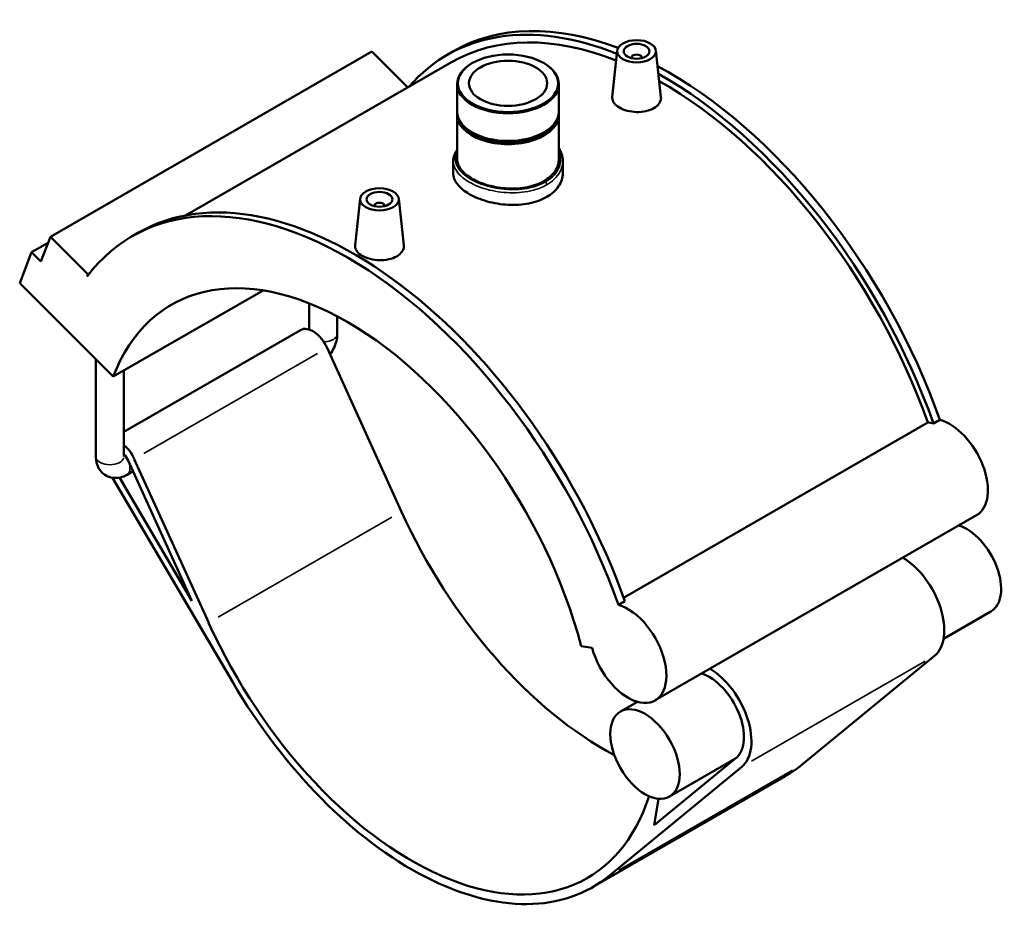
# Model space of a CAD drawing. Header units: inches. Extents: x -0.9 to 59.2, y -1.4 to 48.5.
# Tile 6 of 6: x 44.2 to 59.2, y 34.9 to 48.5. Entities that reach past the tile are written whole.
import ezdxf

# ---------------------------------------------------------------- set-up
doc = ezdxf.new("R2010")
doc.units = ezdxf.units.IN
doc.header["$MEASUREMENT"] = 0
doc.layers.add('Visible (ANSI)', color=7, linetype='Continuous', lineweight=50)
doc.layers.add('Visible Narrow (ANSI)', color=7, linetype='Continuous', lineweight=35)

msp = doc.modelspace()

# ---------------------------------------------------------------- linework, layer by layer
at = {"layer": 'Visible (ANSI)'}
for p, q in [((49.555, 48.059), (44.655, 45.237)), ((49.555, 48.059), (50.101, 47.515)), ((50.702, 48.01), (50.8, 48.067)), ((53.295, 48.076), (53.218, 47.365)), ((53.884, 48.076), (53.96, 47.366)), ((50.767, 47.899), (46.711, 45.563)), ((51.087, 47.887), (51.079, 47.882)), ((52.171, 47.887), (52.179, 47.882)), ((53.51, 47.969), (53.51, 47.961)), ((53.668, 47.969), (53.668, 47.961)), ((50.854, 47.567), (50.854, 47.144)), ((52.404, 47.567), (52.404, 47.144)), ((50.854, 47.095), (50.854, 46.421)), ((52.404, 47.095), (52.404, 46.421)), ((51.093, 46.821), (51.079, 46.829)), ((52.165, 46.821), (52.179, 46.829)), ((50.794, 46.39), (50.794, 46.206)), ((52.464, 46.39), (52.464, 46.206)), ((49.374, 45.818), (49.298, 45.108)), ((49.964, 45.818), (50.04, 45.109)), ((49.59, 45.704), (49.59, 45.711)), ((49.748, 45.704), (49.748, 45.711)), ((44.51, 44.859), (44.655, 45.237)), ((44.655, 45.237), (45.226, 44.668)), ((45.9, 45.245), (45.998, 45.301)), ((44.621, 45.147), (44.367, 45.001)), ((44.185, 44.528), (44.367, 45.001)), ((44.367, 45.001), (44.51, 44.859)), ((45.226, 44.668), (45.212, 44.631)), ((45.252, 44.683), (45.226, 44.668)), ((45.612, 43.106), (44.185, 44.528)), ((45.612, 43.106), (47.895, 44.42)), ((48.596, 43.823), (48.596, 44.223)), ((49.026, 43.759), (49.026, 44.024)), ((48.468, 43.815), (45.774, 42.264)), ((48.872, 43.543), (50.006, 41.046)), ((45.345, 41.887), (45.345, 43.372)), ((45.774, 41.887), (45.774, 43.199)), ((53.39, 39.736), (58.027, 42.406)), ((58.114, 42.391), (58.212, 42.447)), ((45.839, 41.827), (46.811, 39.688)), ((47.066, 39.353), (45.932, 41.85)), ((45.913, 41.663), (45.822, 41.611)), ((45.6, 41.564), (47.432, 38.447)), ((46.811, 39.688), (45.706, 41.567)), ((58.772, 40.993), (53.871, 38.172)), ((53.312, 39.626), (53.41, 39.682)), ((58.99, 39.527), (58.269, 39.111)), ((52.746, 38.998), (52.911, 38.972)), ((58.132, 38.852), (56.111, 37.192)), ((53.604, 38.15), (53.344, 38)), ((55.104, 37.293), (53.858, 36.27)), ((55.088, 37.28), (54.09, 36.705)), ((53.171, 35.499), (55.192, 37.159)), ((55.858, 37.017), (52.918, 35.324)), ((53.858, 36.27), (53.921, 36.672))]:
    msp.add_line(p, q, dxfattribs=at)
for centre, major_axis, ratio, start_param, end_param in [((53.981, 42.316), (-3.279, 5.694), 0.578093, 5.649215, 6.48154), ((54.079, 42.373), (-3.279, 5.694), 0.578093, 5.666769, 6.283185), ((53.981, 42.316), (-3.215, 5.582), 0.578093, 5.654663, 6.283185), ((51.629, 47.567), (-0.775, 0), 0.575862, 5.50164, 10.206324), ((53.589, 47.969), (-0.0787, 0), 0.575862, 2.972903, 6.451874), ((54.079, 42.373), (-3.279, 5.694), 0.578093, 4.403461, 5.536302), ((53.981, 42.316), (3.279, -5.694), 0.578093, 1.261868, 2.370908), ((53.981, 42.316), (-3.215, 5.582), 0.578093, 4.406283, 5.510118), ((51.629, 47.144), (0.775, 0), 0.575862, 3.141593, 6.283185), ((51.629, 47.095), (-0.775, 0), 0.575862, 6.22908, 9.478883), ((51.629, 47.111), (-0.755, 0), 0.575862, 0.325503, 2.81609), ((51.629, 47.128), (-0.755, 0), 0.575862, 0.781546, 2.360047), ((49.179, 39.551), (-3.279, 5.694), 0.578093, 4.403461, 6.523097), ((49.277, 39.607), (-3.279, 5.694), 0.578093, 4.403461, 6.283185), ((49.669, 45.711), (-0.0787, 0), 0.575862, 2.972903, 6.451874), ((49.179, 39.551), (-2.679, 4.652), 0.578093, 4.27799, 6.721451), ((48.655, 43.49), (-0.188, 0.326), 0.578093, 4.547066, 6.283185), ((58.262, 41.653), (-0.412, 0.716), 0.578093, 5.755193, 5.912933), ((58.36, 41.709), (0.412, -0.716), 0.578093, 0, 2.6136), ((45.715, 41.797), (-0.188, 0.326), 0.578093, 4.547066, 5.275437), ((45.715, 41.797), (0.107, -0.186), 0.578093, 1.405474, 1.958351), ((53.099, 41.808), (2.679, -4.652), 0.578093, 4.547066, 5.539332), ((58.617, 40.175), (0.373, -0.648), 0.578093, 0, 2.579834), ((57.637, 39.61), (0.453, -0.787), 0.578093, 0.096056, 2.341012), ((53.459, 38.887), (0.412, -0.716), 0.578093, 4.27799, 8.896785), ((50.159, 40.115), (2.679, -4.652), 0.578093, 4.547066, 6.764874), ((54.697, 37.917), (0.373, -0.648), 0.578093, 0.096056, 2.579834), ((54.697, 37.917), (0.453, -0.787), 0.578093, 0.096056, 2.341012), ((50.159, 40.115), (2.759, -4.791), 0.578093, 4.727678, 6.379241), ((53.099, 41.808), (2.759, -4.791), 0.578093, 0, 0.096056)]:
    msp.add_ellipse(centre, major_axis=major_axis, ratio=ratio, start_param=start_param, end_param=end_param, dxfattribs=at)
for centre, major_axis, ratio in [((53.589, 48.065), (-0.295, 0), 0.575862), ((53.589, 48.065), (0.197, 0), 0.575862), ((51.629, 47.577), (-0.763, 0), 0.575862), ((51.629, 47.577), (0.596, 0), 0.575862), ((49.669, 45.808), (0.295, 0), 0.575862), ((49.669, 45.808), (0.197, 0), 0.575862), ((53.717, 37.353), (-0.373, 0.648), 0.578093)]:
    msp.add_ellipse(centre, major_axis=major_axis, ratio=ratio, dxfattribs=at)
for points, knots in [([(53.852, 47.197), (53.819, 47.178), (53.777, 47.162), (53.686, 47.142), (53.636, 47.138), (53.543, 47.14), (53.493, 47.146), (53.402, 47.17), (53.36, 47.187), (53.294, 47.225), (53.265, 47.249), (53.227, 47.3), (53.218, 47.327), (53.218, 47.357), (53.218, 47.361), (53.218, 47.365)], [0, 0, 0, 0, 0.355656, 0.355656, 0.711311, 0.711311, 1.066761, 1.066761, 1.422211, 1.422211, 1.777661, 1.777661, 2.133111, 2.133111, 2.190283, 2.190283, 2.190283, 2.190283]), ([(53.96, 47.366), (53.96, 47.362), (53.961, 47.357), (53.961, 47.325), (53.952, 47.295), (53.914, 47.24), (53.885, 47.216), (53.852, 47.197)], [4.9194513, 4.9194513, 4.9194513, 4.9194513, 4.9775333, 4.9775333, 5.3331889, 5.3331889, 5.6888446, 5.6888446, 5.6888446, 5.6888446]), ([(50.794, 46.39), (50.794, 46.414), (50.798, 46.437), (50.81, 46.484), (50.82, 46.507), (50.839, 46.541), (50.846, 46.552), (50.854, 46.562)], [11.1945054, 11.1945054, 11.1945054, 11.1945054, 11.4890176, 11.4890176, 11.79139, 11.79139, 11.9404826, 11.9404826, 11.9404826, 11.9404826]), ([(52.404, 46.589), (52.416, 46.571), (52.426, 46.552), (52.444, 46.51), (52.451, 46.487), (52.461, 46.439), (52.464, 46.414), (52.464, 46.39)], [16.8372964, 16.8372964, 16.8372964, 16.8372964, 17.0579568, 17.0579568, 17.3246637, 17.3246637, 17.5913705, 17.5913705, 17.5913705, 17.5913705]), ([(52.404, 46.421), (52.404, 46.39), (52.4, 46.359), (52.38, 46.297), (52.365, 46.266), (52.326, 46.208), (52.301, 46.18), (52.244, 46.129), (52.212, 46.106), (52.143, 46.067), (52.104, 46.049), (52.019, 46.018), (51.973, 46.005), (51.878, 45.985), (51.828, 45.979), (51.728, 45.972), (51.678, 45.972), (51.58, 45.976), (51.53, 45.982), (51.43, 45.997), (51.38, 46.008), (51.285, 46.034), (51.239, 46.05), (51.154, 46.084), (51.115, 46.103), (51.047, 46.143), (51.014, 46.165), (50.957, 46.212), (50.933, 46.237), (50.893, 46.289), (50.878, 46.315), (50.859, 46.368), (50.854, 46.395), (50.854, 46.421)], [4.454265, 4.454265, 4.454265, 4.454265, 4.825455, 4.825455, 5.196645, 5.196645, 5.567836, 5.567836, 5.939026, 5.939026, 6.310216, 6.310216, 6.681407, 6.681407, 7.052597, 7.052597, 7.423787, 7.423787, 7.794975, 7.794975, 8.166163, 8.166163, 8.537351, 8.537351, 8.908539, 8.908539, 9.279727, 9.279727, 9.650915, 9.650915, 10.022103, 10.022103, 10.393291, 10.393291, 10.393291, 10.393291]), ([(52.219, 45.844), (52.182, 45.823), (52.14, 45.803), (52.049, 45.77), (52, 45.756), (51.897, 45.736), (51.843, 45.729), (51.736, 45.723), (51.681, 45.723), (51.577, 45.728), (51.523, 45.734), (51.415, 45.751), (51.361, 45.763), (51.258, 45.792), (51.209, 45.809), (51.118, 45.846), (51.076, 45.867), (51.002, 45.91), (50.967, 45.933), (50.906, 45.984), (50.879, 46.01), (50.837, 46.065), (50.82, 46.094), (50.799, 46.15), (50.794, 46.179), (50.794, 46.206)], [0, 0, 0, 0, 0.399843, 0.399843, 0.799685, 0.799685, 1.199528, 1.199528, 1.599371, 1.599371, 1.99921, 1.99921, 2.399048, 2.399048, 2.798887, 2.798887, 3.198726, 3.198726, 3.598565, 3.598565, 3.998404, 3.998404, 4.398243, 4.398243, 4.798081, 4.798081, 4.798081, 4.798081]), ([(52.464, 46.206), (52.464, 46.173), (52.459, 46.139), (52.438, 46.072), (52.422, 46.038), (52.379, 45.975), (52.353, 45.945), (52.291, 45.89), (52.257, 45.865), (52.219, 45.844)], [11.195534, 11.195534, 11.195534, 11.195534, 11.595376, 11.595376, 11.995219, 11.995219, 12.395062, 12.395062, 12.794904, 12.794904, 12.794904, 12.794904]), ([(49.932, 44.939), (49.899, 44.92), (49.857, 44.904), (49.766, 44.884), (49.716, 44.88), (49.623, 44.882), (49.573, 44.889), (49.481, 44.913), (49.44, 44.929), (49.374, 44.967), (49.345, 44.991), (49.307, 45.042), (49.298, 45.07), (49.297, 45.099), (49.298, 45.104), (49.298, 45.108)], [2.844422, 2.844422, 2.844422, 2.844422, 3.200078, 3.200078, 3.555734, 3.555734, 3.911183, 3.911183, 4.266633, 4.266633, 4.622083, 4.622083, 4.977533, 4.977533, 5.034705, 5.034705, 5.034705, 5.034705]), ([(50.04, 45.109), (50.04, 45.104), (50.041, 45.1), (50.041, 45.067), (50.031, 45.037), (49.994, 44.983), (49.965, 44.958), (49.932, 44.939)], [7.7638736, 7.7638736, 7.7638736, 7.7638736, 7.8219556, 7.8219556, 8.1776112, 8.1776112, 8.5332668, 8.5332668, 8.5332668, 8.5332668]), ([(48.916, 43.445), (48.918, 43.448), (48.92, 43.45), (48.943, 43.482), (48.961, 43.514), (48.991, 43.579), (49.003, 43.613), (49.021, 43.684), (49.026, 43.721), (49.026, 43.759)], [3.7413478, 3.7413478, 3.7413478, 3.7413478, 3.7699112, 3.7699112, 4.0840704, 4.0840704, 4.3982297, 4.3982297, 4.712389, 4.712389, 4.712389, 4.712389]), ([(45.345, 41.887), (45.345, 41.849), (45.35, 41.809), (45.376, 41.731), (45.396, 41.693), (45.447, 41.634), (45.475, 41.612), (45.535, 41.58), (45.566, 41.57), (45.631, 41.559), (45.663, 41.56), (45.73, 41.57), (45.764, 41.581), (45.804, 41.6), (45.813, 41.605), (45.822, 41.611)], [1.570796, 1.570796, 1.570796, 1.570796, 1.884956, 1.884956, 2.165302, 2.165302, 2.376675, 2.376675, 2.573433, 2.573433, 2.788404, 2.788404, 3.055322, 3.055322, 3.141593, 3.141593, 3.141593, 3.141593])]:
    msp.add_open_spline(points, degree=3, knots=knots, dxfattribs=at)
at = {"layer": 'Visible Narrow (ANSI)'}
for p, q in [((48.725, 43.458), (46.079, 41.935)), ((49.859, 40.962), (47.213, 39.438)), ((57.985, 38.767), (55.339, 37.243)), ((55.964, 37.107), (53.318, 35.584))]:
    msp.add_line(p, q, dxfattribs=at)
for centre, major_axis, ratio, start_param, end_param in [((52.194, 46.045), (-0.0179, 0.031), 0.578093, 4.001455, 5.306995), ((48.811, 43.759), (0.215, 0), 0.575862, 4.831692, 6.206791), ((45.56, 41.887), (0.215, 0), 0.575862, 3.298672, 6.126106), ((45.715, 41.797), (0.107, -0.186), 0.578093, 0.070274, 1.3352)]:
    msp.add_ellipse(centre, major_axis=major_axis, ratio=ratio, start_param=start_param, end_param=end_param, dxfattribs=at)
for points, knots in [([(52.197, 46.072), (52.14, 46.039), (52.074, 46.013), (51.896, 45.965), (51.778, 45.953), (51.542, 45.96), (51.425, 45.979), (51.204, 46.042), (51.101, 46.087), (50.939, 46.194), (50.881, 46.256), (50.82, 46.388), (50.82, 46.458), (50.853, 46.526), (50.853, 46.527), (50.854, 46.528)], [6.396865, 6.396865, 6.396865, 6.396865, 7.016726, 7.016726, 7.925793, 7.925793, 8.815225, 8.815225, 9.758412, 9.758412, 10.707771, 10.707771, 11.701849, 11.701849, 11.720511, 11.720511, 11.720511, 11.720511]), ([(52.404, 46.543), (52.425, 46.494), (52.433, 46.444), (52.423, 46.307), (52.38, 46.222), (52.274, 46.122), (52.238, 46.096), (52.197, 46.072)], [17.07628, 17.07628, 17.07628, 17.07628, 17.692701, 17.692701, 18.750521, 18.750521, 19.190594, 19.190594, 19.190594, 19.190594]), ([(50.794, 46.39), (50.794, 46.355), (50.802, 46.32), (50.849, 46.218), (50.909, 46.154), (51.077, 46.042), (51.184, 45.995), (51.414, 45.93), (51.537, 45.912), (51.782, 45.905), (51.905, 45.918), (52.09, 45.968), (52.159, 45.996), (52.219, 46.03)], [-11.194505, -11.194505, -11.194505, -11.194505, -10.707771, -10.707771, -9.758412, -9.758412, -8.815225, -8.815225, -7.925793, -7.925793, -7.016726, -7.016726, -6.396865, -6.396865, -6.396865, -6.396865]), ([(52.219, 46.03), (52.262, 46.055), (52.3, 46.083), (52.41, 46.186), (52.456, 46.274), (52.464, 46.373), (52.464, 46.381), (52.464, 46.39)], [-19.190594, -19.190594, -19.190594, -19.190594, -18.750521, -18.750521, -17.692701, -17.692701, -17.591371, -17.591371, -17.591371, -17.591371])]:
    msp.add_open_spline(points, degree=3, knots=knots, dxfattribs=at)

doc.saveas('drawing.dxf')
